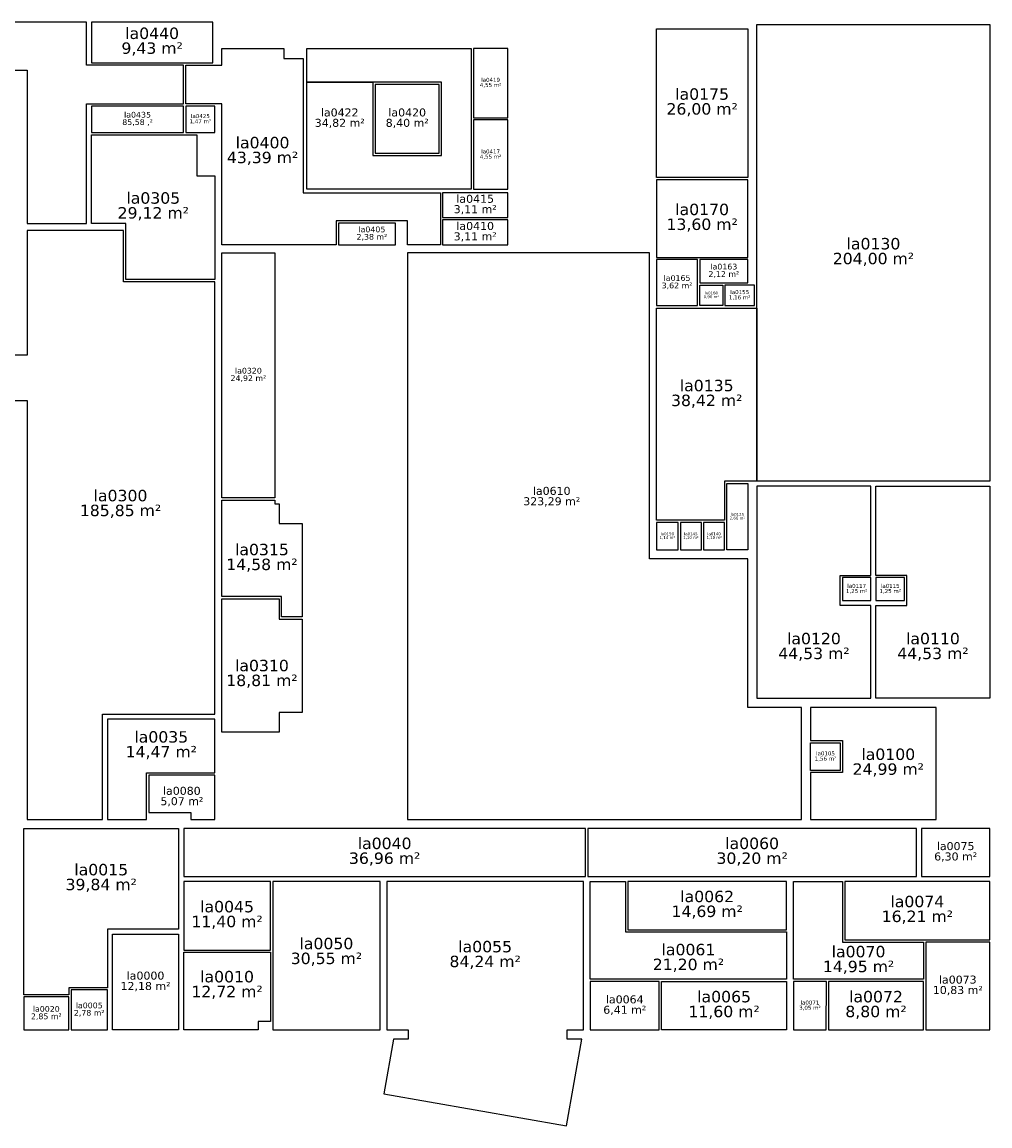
# Model space of a CAD drawing. Header units: millimetres. Extents: x 108 to 83180, y -6800 to 41520.
# Tile 2 of 2: x 40805 to 83180, y -6800 to 41520. Entities that reach past the tile are written whole.
import ezdxf
from ezdxf.enums import TextEntityAlignment as Align

# ---------------------------------------------------------------- set-up
doc = ezdxf.new("R2010")
doc.units = ezdxf.units.MM
doc.header["$LTSCALE"] = 100
for name, color, linetype in [('00--F-IL-RUIMTEDEF', 5, 'Continuous'), ('00--F-IL-TERREINDEF', 6, 'Continuous'), ('00--F-IT-RUIMTE-M2', 7, 'Continuous'), ('00--F-IT-RUIMTE-NR', 7, 'Continuous'), ('00--F-IT-RUIMTE-OM', 7, 'Continuous'), ('TI', 1, 'Continuous')]:
    doc.layers.add(name, color=color, linetype=linetype)
doc.styles.add('kw1c_fm_rnr', font='verdana.ttf', dxfattribs={"height": 500})

# ---------------------------------------------------------------- blocks, each defined once
blk = doc.blocks.new('kw1c-fm-ruimte-nr')
at = {"layer": '00--F-IT-RUIMTE-M2', "style": 'kw1c_fm_rnr', "flags": 12}
blk.add_attdef('KW1C-FM-OPPERVLAKTE', text='', height=500, dxfattribs=at).set_placement((0, 0), align=Align.TOP_CENTER)
at = {"layer": '00--F-IT-RUIMTE-NR', "style": 'kw1c_fm_rnr', "flags": 12}
blk.add_attdef('KW1C-FM-RUIMTENUMMER', text='', height=500, dxfattribs=at).set_placement((0, 0), align=Align.BOTTOM_CENTER)
at = {"layer": '00--F-IT-RUIMTE-OM', "style": 'kw1c_fm_rnr', "flags": 13}
blk.add_attdef('KW1C-FM-INFO', text='', height=500, dxfattribs=at).set_placement((0, -600), align=Align.TOP_CENTER)
blk = doc.blocks.new('kw1c-fm-terrein-nr')
at = {"layer": '00--F-IT-RUIMTE-M2', "style": 'kw1c_fm_rnr', "flags": 12}
blk.add_attdef('KW1C-FM-OPPERVLAKTE', text='', height=500, dxfattribs=at).set_placement((0, 0), align=Align.TOP_CENTER)
at = {"layer": '00--F-IT-RUIMTE-NR', "style": 'kw1c_fm_rnr', "flags": 12}
blk.add_attdef('KW1C-FM-TERREINNUMMER', text='', height=500, dxfattribs=at).set_placement((0, 0), align=Align.BOTTOM_CENTER)
at = {"layer": '00--F-IT-RUIMTE-OM', "style": 'kw1c_fm_rnr', "flags": 13}
blk.add_attdef('KW1C-FM-INFO', text='', height=500, dxfattribs=at).set_placement((0, -600), align=Align.TOP_CENTER)

msp = doc.modelspace()

# ---------------------------------------------------------------- linework, layer by layer
at = {"layer": '00--F-IL-RUIMTEDEF'}
for points in [[(14630, 41520), (14630, 39420), (41030, 39420), (41030, 32700), (43630, 32700), (43630, 37940), (47870, 37940), (47870, 39640), (43630, 39640), (43630, 41520)], [(43850, 41520), (43850, 39740), (49150, 39740), (49150, 41520)], [(68580, 41220), (72580, 41220), (72580, 34720), (68580, 34720)], [(72980, 41420), (83180, 41420), (83180, 21420), (72980, 21420)], [(49550, 31770), (49550, 37940), (47970, 37940), (47970, 39640), (49550, 39640), (49550, 40370), (52268, 40370), (52268, 39920), (53118, 39920), (53118, 34050), (59118, 34050), (59118, 31770), (57685, 31770), (57685, 32820), (54557, 32820), (54557, 31768)], [(56167, 38885), (53268, 38885), (53268, 40370), (60468, 40370), (60468, 34200), (53268, 34200), (53268, 38885), (56167, 38885), (56167, 35685), (59167, 35685), (59167, 38885)], [(60568, 40370), (60568, 37335), (62068, 37335), (62068, 40370)], [(56267, 38785), (56267, 35785), (59067, 35785), (59067, 38785)], [(43850, 37840), (43850, 36690), (47870, 36690), (47870, 37840)], [(47970, 37840), (47970, 36690), (49250, 36690), (49250, 37840)], [(62068, 37235), (60568, 37235), (60568, 34200), (62068, 34200)], [(43850, 36590), (48450, 36590), (48450, 34790), (49250, 34790), (49250, 30250), (45350, 30250), (45350, 32700), (43850, 32700)], [(68580, 34620), (68580, 31220), (72580, 31220), (72580, 34620)], [(59217, 34050), (59217, 32960), (62068, 32960), (62068, 34050)], [(59217, 32860), (59217, 31770), (62068, 31770), (62068, 32860)], [(49250, 30150), (45250, 30150), (45250, 32400), (41030, 32400), (41030, 26940), (38230, 26940), (38230, 24950), (41030, 24950), (41030, 6620), (44330, 6620), (44330, 11220), (49250, 11220)], [(54657, 32720), (54657, 31770), (57160, 31770), (57160, 32720)], [(49550, 31420), (51875, 31420), (51875, 20700), (49550, 20700)], [(68580, 31120), (68580, 29110), (70380, 29110), (70380, 30110), (70380, 30110), (70380, 31122)], [(70480, 31120), (70480, 30110), (72580, 30110), (72580, 31122)], [(70480, 30010), (71480, 30010), (71480, 29110), (70480, 29110)], [(71580, 30010), (71580, 29110), (72866, 29110), (72866, 30010)], [(68580, 29000), (72980, 29000), (72980, 21420), (71562, 21420), (71562, 19720), (68580, 19720)], [(71662, 21320), (72580, 21320), (72580, 18420), (71662, 18420)], [(77970, 21200), (72980, 21200), (72980, 11920), (77970, 11920), (77970, 15980), (76621, 15980), (76621, 17300), (77970, 17300)], [(78190, 21200), (83180, 21200), (83180, 11920), (78190, 11920), (78190, 15980), (79539, 15980), (79539, 17300), (78190, 17300)], [(49550, 20586), (51875, 20586), (51875, 20430), (52065, 20430), (52065, 19570), (53065, 19570), (53065, 15478), (52165, 15478), (52165, 16370), (49550, 16370)], [(68580, 19620), (68580, 18420), (69528, 18420), (69528, 19620)], [(69628, 19620), (69628, 18420), (70545, 18420), (70545, 19620)], [(70645, 19620), (70645, 18420), (71562, 18420), (71562, 19620)], [(76721, 17200), (76721, 16200), (77970, 16200), (77970, 17200)], [(78190, 17200), (78190, 16200), (79439, 16200), (79439, 17200)], [(49550, 16278), (52065, 16278), (52065, 15386), (53065, 15386), (53065, 11290), (52065, 11290), (52065, 10430), (49550, 10430)], [(75330, 11520), (75330, 10066), (76730, 10066), (76730, 8665), (75330, 8665), (75330, 6620), (80830, 6620), (80830, 11520), (80830, 11520)], [(44550, 11000), (44550, 6620), (46250, 6620), (46250, 8660), (49250, 8660), (49250, 11000)], [(75330, 9966), (76630, 9966), (76630, 8765), (75330, 8765)], [(46350, 8560), (46350, 6920), (48200, 6920), (48200, 6620), (49250, 6620), (49250, 8560)], [(40880, 6220), (47660, 6220), (47660, 1820), (44540, 1820), (44540, -750), (42850, -750), (42850, -1055), (40880, -1055)], [(47880, 6220), (47880, 4120), (65479, 4120), (65479, 6220)], [(65579, 6220), (65579, 4120), (79960, 4120), (79960, 6220)], [(80180, 6220), (80180, 4120), (83180, 4120), (83180, 6220)], [(47880, 3900), (47880, 900), (51680, 900), (51680, 3900)], [(56480, 3900), (51780, 3900), (51780, -2600), (56480, -2600)], [(56780, 3900), (56780, -2600), (57703, -2600), (57703, -3000), (57064, -3000), (56644, -5400), (64644, -6800), (65309, -3000), (64667, -3000), (64665, -2600), (65380, -2600), (65380, 3900)], [(65680, 3900), (67220, 3900), (67220, 1690), (74280, 1690), (74280, -380), (65680, -380)], [(67320, 3900), (67320, 1790), (74280, 1790), (74280, 3900)], [(76719, 1250), (80275, 1242), (80272, -380), (74580, -380), (74580, 3900), (76728, 3900)], [(83180, 1350), (83180, 3900), (76824, 3900), (76824, 1350)], [(44760, 1600), (47660, 1600), (47660, -2600), (44760, -2600)], [(80367, -2600), (83180, -2600), (83180, 1250), (80367, 1250)], [(47880, 800), (51680, 800), (51680, -2230), (51135, -2230), (51135, -2600), (47880, -2600)], [(65680, -480), (65680, -2600), (68705, -2600), (68705, -480)], [(68801, -480), (74274, -481), (74280, -2600), (68807, -2599)], [(74581, -480), (74580, -2600), (76017, -2600), (76018, -480)], [(76117, -2600), (80267, -2600), (80267, -480), (76117, -480)], [(42950, -850), (42950, -2600), (44540, -2600), (44540, -850)], [(40880, -1155), (40880, -2600), (42850, -2600), (42850, -1155)]]:
    msp.add_lwpolyline(points, close=True, dxfattribs=at)
at = {"layer": '00--F-IL-TERREINDEF'}
msp.add_lwpolyline([(68280, 31420), (57685, 31420), (57685, 6620), (74930, 6620), (74930, 11520), (72580, 11520), (72580, 18020), (68280, 18020)], close=True, dxfattribs=at)

# ---------------------------------------------------------------- block references
ref = msp.add_blockref('kw1c-fm-ruimte-nr', (46500, 40630))
ref.add_attrib('KW1C-FM-RUIMTENUMMER', 'la0440', dxfattribs={"layer": '00--F-IT-RUIMTE-NR', "height": 500, "style": 'kw1c_fm_rnr'}).set_placement((46500, 40630), align=Align.BOTTOM_CENTER)
ref.add_attrib('KW1C-FM-OPPERVLAKTE', '9,43 m²', dxfattribs={"layer": '00--F-IT-RUIMTE-M2', "height": 500, "style": 'kw1c_fm_rnr'}).set_placement((46500, 40630), align=Align.TOP_CENTER)
ref = msp.add_blockref('kw1c-fm-ruimte-nr', (61318, 38852), dxfattribs=dict(xscale=0.35, yscale=0.35, zscale=0.35))
ref.add_attrib('KW1C-FM-RUIMTENUMMER', 'la0419', dxfattribs={"layer": '00--F-IT-RUIMTE-NR', "height": 175, "style": 'kw1c_fm_rnr'}).set_placement((61318, 38852), align=Align.BOTTOM_CENTER)
ref.add_attrib('KW1C-FM-OPPERVLAKTE', '4,55 m²', dxfattribs={"layer": '00--F-IT-RUIMTE-M2', "height": 175, "style": 'kw1c_fm_rnr'}).set_placement((61318, 38852), align=Align.TOP_CENTER)
ref = msp.add_blockref('kw1c-fm-ruimte-nr', (70580, 37970))
ref.add_attrib('KW1C-FM-RUIMTENUMMER', 'la0175', dxfattribs={"layer": '00--F-IT-RUIMTE-NR', "height": 500, "style": 'kw1c_fm_rnr'}).set_placement((70580, 37970), align=Align.BOTTOM_CENTER)
ref.add_attrib('KW1C-FM-OPPERVLAKTE', '26,00 m²', dxfattribs={"layer": '00--F-IT-RUIMTE-M2', "height": 500, "style": 'kw1c_fm_rnr'}).set_placement((70580, 37970), align=Align.TOP_CENTER)
ref = msp.add_blockref('kw1c-fm-ruimte-nr', (54713, 37285), dxfattribs=dict(xscale=0.7, yscale=0.7, zscale=0.7))
ref.add_attrib('KW1C-FM-RUIMTENUMMER', 'la0422', dxfattribs={"layer": '00--F-IT-RUIMTE-NR', "height": 350, "style": 'kw1c_fm_rnr'}).set_placement((54713, 37285), align=Align.BOTTOM_CENTER)
ref.add_attrib('KW1C-FM-OPPERVLAKTE', '34,82 m²', dxfattribs={"layer": '00--F-IT-RUIMTE-M2', "height": 350, "style": 'kw1c_fm_rnr'}).set_placement((54713, 37285), align=Align.TOP_CENTER)
ref = msp.add_blockref('kw1c-fm-ruimte-nr', (57667, 37285), dxfattribs=dict(xscale=0.7, yscale=0.7, zscale=0.7))
ref.add_attrib('KW1C-FM-RUIMTENUMMER', 'la0420', dxfattribs={"layer": '00--F-IT-RUIMTE-NR', "height": 350, "style": 'kw1c_fm_rnr'}).set_placement((57667, 37285), align=Align.BOTTOM_CENTER)
ref.add_attrib('KW1C-FM-OPPERVLAKTE', '8,40 m²', dxfattribs={"layer": '00--F-IT-RUIMTE-M2', "height": 350, "style": 'kw1c_fm_rnr'}).set_placement((57667, 37285), align=Align.TOP_CENTER)
ref = msp.add_blockref('kw1c-fm-ruimte-nr', (45860, 37265), dxfattribs=dict(xscale=0.5, yscale=0.5, zscale=0.5))
ref.add_attrib('KW1C-FM-RUIMTENUMMER', 'la0435', dxfattribs={"layer": '00--F-IT-RUIMTE-NR', "height": 250, "style": 'kw1c_fm_rnr'}).set_placement((45860, 37265), align=Align.BOTTOM_CENTER)
ref.add_attrib('KW1C-FM-OPPERVLAKTE', '85,58 ,²', dxfattribs={"layer": '00--F-IT-RUIMTE-M2', "height": 250, "style": 'kw1c_fm_rnr'}).set_placement((45860, 37265), align=Align.TOP_CENTER)
ref = msp.add_blockref('kw1c-fm-ruimte-nr', (48610, 37265), dxfattribs=dict(xscale=0.35, yscale=0.35, zscale=0.35))
ref.add_attrib('KW1C-FM-RUIMTENUMMER', 'la0425', dxfattribs={"layer": '00--F-IT-RUIMTE-NR', "height": 175, "style": 'kw1c_fm_rnr'}).set_placement((48610, 37265), align=Align.BOTTOM_CENTER)
ref.add_attrib('KW1C-FM-OPPERVLAKTE', '1,47 m²', dxfattribs={"layer": '00--F-IT-RUIMTE-M2', "height": 175, "style": 'kw1c_fm_rnr'}).set_placement((48610, 37265), align=Align.TOP_CENTER)
ref = msp.add_blockref('kw1c-fm-ruimte-nr', (51334, 35845))
ref.add_attrib('KW1C-FM-RUIMTENUMMER', 'la0400', dxfattribs={"layer": '00--F-IT-RUIMTE-NR', "height": 500, "style": 'kw1c_fm_rnr'}).set_placement((51334, 35845), align=Align.BOTTOM_CENTER)
ref.add_attrib('KW1C-FM-OPPERVLAKTE', '43,39 m²', dxfattribs={"layer": '00--F-IT-RUIMTE-M2', "height": 500, "style": 'kw1c_fm_rnr'}).set_placement((51334, 35845), align=Align.TOP_CENTER)
ref = msp.add_blockref('kw1c-fm-ruimte-nr', (61318, 35717), dxfattribs=dict(xscale=0.35, yscale=0.35, zscale=0.35))
ref.add_attrib('KW1C-FM-RUIMTENUMMER', 'la0417', dxfattribs={"layer": '00--F-IT-RUIMTE-NR', "height": 175, "style": 'kw1c_fm_rnr'}).set_placement((61318, 35717), align=Align.BOTTOM_CENTER)
ref.add_attrib('KW1C-FM-OPPERVLAKTE', '4,55 m²', dxfattribs={"layer": '00--F-IT-RUIMTE-M2', "height": 175, "style": 'kw1c_fm_rnr'}).set_placement((61318, 35717), align=Align.TOP_CENTER)
ref = msp.add_blockref('kw1c-fm-ruimte-nr', (46550, 33420))
ref.add_attrib('KW1C-FM-RUIMTENUMMER', 'la0305', dxfattribs={"layer": '00--F-IT-RUIMTE-NR', "height": 500, "style": 'kw1c_fm_rnr'}).set_placement((46550, 33420), align=Align.BOTTOM_CENTER)
ref.add_attrib('KW1C-FM-OPPERVLAKTE', '29,12 m²', dxfattribs={"layer": '00--F-IT-RUIMTE-M2', "height": 500, "style": 'kw1c_fm_rnr'}).set_placement((46550, 33420), align=Align.TOP_CENTER)
ref = msp.add_blockref('kw1c-fm-ruimte-nr', (60643, 33505), dxfattribs=dict(xscale=0.7, yscale=0.7, zscale=0.7))
ref.add_attrib('KW1C-FM-RUIMTENUMMER', 'la0415', dxfattribs={"layer": '00--F-IT-RUIMTE-NR', "height": 350, "style": 'kw1c_fm_rnr'}).set_placement((60643, 33505), align=Align.BOTTOM_CENTER)
ref.add_attrib('KW1C-FM-OPPERVLAKTE', '3,11 m²', dxfattribs={"layer": '00--F-IT-RUIMTE-M2', "height": 350, "style": 'kw1c_fm_rnr'}).set_placement((60643, 33505), align=Align.TOP_CENTER)
ref = msp.add_blockref('kw1c-fm-ruimte-nr', (70580, 32920))
ref.add_attrib('KW1C-FM-RUIMTENUMMER', 'la0170', dxfattribs={"layer": '00--F-IT-RUIMTE-NR', "height": 500, "style": 'kw1c_fm_rnr'}).set_placement((70580, 32920), align=Align.BOTTOM_CENTER)
ref.add_attrib('KW1C-FM-OPPERVLAKTE', '13,60 m²', dxfattribs={"layer": '00--F-IT-RUIMTE-M2', "height": 500, "style": 'kw1c_fm_rnr'}).set_placement((70580, 32920), align=Align.TOP_CENTER)
ref = msp.add_blockref('kw1c-fm-ruimte-nr', (56121, 32245), dxfattribs=dict(xscale=0.5, yscale=0.5, zscale=0.5))
ref.add_attrib('KW1C-FM-RUIMTENUMMER', 'la0405', dxfattribs={"layer": '00--F-IT-RUIMTE-NR', "height": 250, "style": 'kw1c_fm_rnr'}).set_placement((56121, 32245), align=Align.BOTTOM_CENTER)
ref.add_attrib('KW1C-FM-OPPERVLAKTE', '2,38 m²', dxfattribs={"layer": '00--F-IT-RUIMTE-M2', "height": 250, "style": 'kw1c_fm_rnr'}).set_placement((56121, 32245), align=Align.TOP_CENTER)
ref = msp.add_blockref('kw1c-fm-ruimte-nr', (60643, 32315), dxfattribs=dict(xscale=0.7, yscale=0.7, zscale=0.7))
ref.add_attrib('KW1C-FM-RUIMTENUMMER', 'la0410', dxfattribs={"layer": '00--F-IT-RUIMTE-NR', "height": 350, "style": 'kw1c_fm_rnr'}).set_placement((60643, 32315), align=Align.BOTTOM_CENTER)
ref.add_attrib('KW1C-FM-OPPERVLAKTE', '3,11 m²', dxfattribs={"layer": '00--F-IT-RUIMTE-M2', "height": 350, "style": 'kw1c_fm_rnr'}).set_placement((60643, 32315), align=Align.TOP_CENTER)
ref = msp.add_blockref('kw1c-fm-ruimte-nr', (78080, 31420))
ref.add_attrib('KW1C-FM-RUIMTENUMMER', 'la0130', dxfattribs={"layer": '00--F-IT-RUIMTE-NR', "height": 500, "style": 'kw1c_fm_rnr'}).set_placement((78080, 31420), align=Align.BOTTOM_CENTER)
ref.add_attrib('KW1C-FM-OPPERVLAKTE', '204,00 m²', dxfattribs={"layer": '00--F-IT-RUIMTE-M2', "height": 500, "style": 'kw1c_fm_rnr'}).set_placement((78080, 31420), align=Align.TOP_CENTER)
ref = msp.add_blockref('kw1c-fm-ruimte-nr', (71530, 30616), dxfattribs=dict(xscale=0.5, yscale=0.5, zscale=0.5))
ref.add_attrib('KW1C-FM-RUIMTENUMMER', 'la0163', dxfattribs={"layer": '00--F-IT-RUIMTE-NR', "height": 250, "style": 'kw1c_fm_rnr'}).set_placement((71530, 30616), align=Align.BOTTOM_CENTER)
ref.add_attrib('KW1C-FM-OPPERVLAKTE', '2,12 m²', dxfattribs={"layer": '00--F-IT-RUIMTE-M2', "height": 250, "style": 'kw1c_fm_rnr'}).set_placement((71530, 30616), align=Align.TOP_CENTER)
ref = msp.add_blockref('kw1c-fm-ruimte-nr', (69480, 30116), dxfattribs=dict(xscale=0.5, yscale=0.5, zscale=0.5))
ref.add_attrib('KW1C-FM-RUIMTENUMMER', 'la0165', dxfattribs={"layer": '00--F-IT-RUIMTE-NR', "height": 250, "style": 'kw1c_fm_rnr'}).set_placement((69480, 30116), align=Align.BOTTOM_CENTER)
ref.add_attrib('KW1C-FM-OPPERVLAKTE', '3,62 m²', dxfattribs={"layer": '00--F-IT-RUIMTE-M2', "height": 250, "style": 'kw1c_fm_rnr'}).set_placement((69480, 30116), align=Align.TOP_CENTER)
ref = msp.add_blockref('kw1c-fm-ruimte-nr', (70980, 29560), dxfattribs=dict(xscale=0.25, yscale=0.25, zscale=0.25))
ref.add_attrib('KW1C-FM-RUIMTENUMMER', 'la0160', dxfattribs={"layer": '00--F-IT-RUIMTE-NR', "height": 125, "style": 'kw1c_fm_rnr'}).set_placement((70980, 29560), align=Align.BOTTOM_CENTER)
ref.add_attrib('KW1C-FM-OPPERVLAKTE', '0,90 m²', dxfattribs={"layer": '00--F-IT-RUIMTE-M2', "height": 125, "style": 'kw1c_fm_rnr'}).set_placement((70980, 29560), align=Align.TOP_CENTER)
ref = msp.add_blockref('kw1c-fm-ruimte-nr', (72223, 29560), dxfattribs=dict(xscale=0.35, yscale=0.35, zscale=0.35))
ref.add_attrib('KW1C-FM-RUIMTENUMMER', 'la0155', dxfattribs={"layer": '00--F-IT-RUIMTE-NR', "height": 175, "style": 'kw1c_fm_rnr'}).set_placement((72223, 29560), align=Align.BOTTOM_CENTER)
ref.add_attrib('KW1C-FM-OPPERVLAKTE', '1,16 m²', dxfattribs={"layer": '00--F-IT-RUIMTE-M2', "height": 175, "style": 'kw1c_fm_rnr'}).set_placement((72223, 29560), align=Align.TOP_CENTER)
ref = msp.add_blockref('kw1c-fm-ruimte-nr', (50713, 26060), dxfattribs=dict(xscale=0.5, yscale=0.5, zscale=0.5))
ref.add_attrib('KW1C-FM-RUIMTENUMMER', 'la0320', dxfattribs={"layer": '00--F-IT-RUIMTE-NR', "height": 250, "style": 'kw1c_fm_rnr'}).set_placement((50713, 26060), align=Align.BOTTOM_CENTER)
ref.add_attrib('KW1C-FM-OPPERVLAKTE', '24,92 m²', dxfattribs={"layer": '00--F-IT-RUIMTE-M2', "height": 250, "style": 'kw1c_fm_rnr'}).set_placement((50713, 26060), align=Align.TOP_CENTER)
ref = msp.add_blockref('kw1c-fm-ruimte-nr', (70780, 25210))
ref.add_attrib('KW1C-FM-RUIMTENUMMER', 'la0135', dxfattribs={"layer": '00--F-IT-RUIMTE-NR', "height": 500, "style": 'kw1c_fm_rnr'}).set_placement((70780, 25210), align=Align.BOTTOM_CENTER)
ref.add_attrib('KW1C-FM-OPPERVLAKTE', '38,42 m²', dxfattribs={"layer": '00--F-IT-RUIMTE-M2', "height": 500, "style": 'kw1c_fm_rnr'}).set_placement((70780, 25210), align=Align.TOP_CENTER)
ref = msp.add_blockref('kw1c-fm-ruimte-nr', (45115, 20393))
ref.add_attrib('KW1C-FM-RUIMTENUMMER', 'la0300', dxfattribs={"layer": '00--F-IT-RUIMTE-NR', "height": 500, "style": 'kw1c_fm_rnr'}).set_placement((45115, 20393), align=Align.BOTTOM_CENTER)
ref.add_attrib('KW1C-FM-OPPERVLAKTE', '185,85 m²', dxfattribs={"layer": '00--F-IT-RUIMTE-M2', "height": 500, "style": 'kw1c_fm_rnr'}).set_placement((45115, 20393), align=Align.TOP_CENTER)
ref = msp.add_blockref('kw1c-fm-ruimte-nr', (72121, 19870), dxfattribs=dict(xscale=0.25, yscale=0.25, zscale=0.25))
ref.add_attrib('KW1C-FM-RUIMTENUMMER', 'la0125', dxfattribs={"layer": '00--F-IT-RUIMTE-NR', "height": 125, "style": 'kw1c_fm_rnr'}).set_placement((72121, 19870), align=Align.BOTTOM_CENTER)
ref.add_attrib('KW1C-FM-OPPERVLAKTE', '2,66 m²', dxfattribs={"layer": '00--F-IT-RUIMTE-M2', "height": 125, "style": 'kw1c_fm_rnr'}).set_placement((72121, 19870), align=Align.TOP_CENTER)
ref = msp.add_blockref('kw1c-fm-ruimte-nr', (69054, 19020), dxfattribs=dict(xscale=0.25, yscale=0.25, zscale=0.25))
ref.add_attrib('KW1C-FM-RUIMTENUMMER', 'la0150', dxfattribs={"layer": '00--F-IT-RUIMTE-NR', "height": 125, "style": 'kw1c_fm_rnr'}).set_placement((69054, 19020), align=Align.BOTTOM_CENTER)
ref.add_attrib('KW1C-FM-OPPERVLAKTE', '1,14 m²', dxfattribs={"layer": '00--F-IT-RUIMTE-M2', "height": 125, "style": 'kw1c_fm_rnr'}).set_placement((69054, 19020), align=Align.TOP_CENTER)
ref = msp.add_blockref('kw1c-fm-ruimte-nr', (70086, 19020), dxfattribs=dict(xscale=0.25, yscale=0.25, zscale=0.25))
ref.add_attrib('KW1C-FM-RUIMTENUMMER', 'la0145', dxfattribs={"layer": '00--F-IT-RUIMTE-NR', "height": 125, "style": 'kw1c_fm_rnr'}).set_placement((70086, 19020), align=Align.BOTTOM_CENTER)
ref.add_attrib('KW1C-FM-OPPERVLAKTE', '1,10 m²', dxfattribs={"layer": '00--F-IT-RUIMTE-M2', "height": 125, "style": 'kw1c_fm_rnr'}).set_placement((70086, 19020), align=Align.TOP_CENTER)
ref = msp.add_blockref('kw1c-fm-ruimte-nr', (71104, 19020), dxfattribs=dict(xscale=0.25, yscale=0.25, zscale=0.25))
ref.add_attrib('KW1C-FM-RUIMTENUMMER', 'la0140', dxfattribs={"layer": '00--F-IT-RUIMTE-NR', "height": 125, "style": 'kw1c_fm_rnr'}).set_placement((71104, 19020), align=Align.BOTTOM_CENTER)
ref.add_attrib('KW1C-FM-OPPERVLAKTE', '1,10 m²', dxfattribs={"layer": '00--F-IT-RUIMTE-M2', "height": 125, "style": 'kw1c_fm_rnr'}).set_placement((71104, 19020), align=Align.TOP_CENTER)
ref = msp.add_blockref('kw1c-fm-ruimte-nr', (51307, 18032))
ref.add_attrib('KW1C-FM-RUIMTENUMMER', 'la0315', dxfattribs={"layer": '00--F-IT-RUIMTE-NR', "height": 500, "style": 'kw1c_fm_rnr'}).set_placement((51307, 18032), align=Align.BOTTOM_CENTER)
ref.add_attrib('KW1C-FM-OPPERVLAKTE', '14,58 m²', dxfattribs={"layer": '00--F-IT-RUIMTE-M2', "height": 500, "style": 'kw1c_fm_rnr'}).set_placement((51307, 18032), align=Align.TOP_CENTER)
ref = msp.add_blockref('kw1c-fm-ruimte-nr', (77345, 16700), dxfattribs=dict(xscale=0.35, yscale=0.35, zscale=0.35))
ref.add_attrib('KW1C-FM-RUIMTENUMMER', 'la0117', dxfattribs={"layer": '00--F-IT-RUIMTE-NR', "height": 175, "style": 'kw1c_fm_rnr'}).set_placement((77345, 16700), align=Align.BOTTOM_CENTER)
ref.add_attrib('KW1C-FM-OPPERVLAKTE', '1,25 m²', dxfattribs={"layer": '00--F-IT-RUIMTE-M2', "height": 175, "style": 'kw1c_fm_rnr'}).set_placement((77345, 16700), align=Align.TOP_CENTER)
ref = msp.add_blockref('kw1c-fm-ruimte-nr', (78815, 16700), dxfattribs=dict(xscale=0.35, yscale=0.35, zscale=0.35))
ref.add_attrib('KW1C-FM-RUIMTENUMMER', 'la0115', dxfattribs={"layer": '00--F-IT-RUIMTE-NR', "height": 175, "style": 'kw1c_fm_rnr'}).set_placement((78815, 16700), align=Align.BOTTOM_CENTER)
ref.add_attrib('KW1C-FM-OPPERVLAKTE', '1,25 m²', dxfattribs={"layer": '00--F-IT-RUIMTE-M2', "height": 175, "style": 'kw1c_fm_rnr'}).set_placement((78815, 16700), align=Align.TOP_CENTER)
ref = msp.add_blockref('kw1c-fm-ruimte-nr', (75475, 14135))
ref.add_attrib('KW1C-FM-RUIMTENUMMER', 'la0120', dxfattribs={"layer": '00--F-IT-RUIMTE-NR', "height": 500, "style": 'kw1c_fm_rnr'}).set_placement((75475, 14135), align=Align.BOTTOM_CENTER)
ref.add_attrib('KW1C-FM-OPPERVLAKTE', '44,53 m²', dxfattribs={"layer": '00--F-IT-RUIMTE-M2', "height": 500, "style": 'kw1c_fm_rnr'}).set_placement((75475, 14135), align=Align.TOP_CENTER)
ref = msp.add_blockref('kw1c-fm-ruimte-nr', (80685, 14135))
ref.add_attrib('KW1C-FM-RUIMTENUMMER', 'la0110', dxfattribs={"layer": '00--F-IT-RUIMTE-NR', "height": 500, "style": 'kw1c_fm_rnr'}).set_placement((80685, 14135), align=Align.BOTTOM_CENTER)
ref.add_attrib('KW1C-FM-OPPERVLAKTE', '44,53 m²', dxfattribs={"layer": '00--F-IT-RUIMTE-M2', "height": 500, "style": 'kw1c_fm_rnr'}).set_placement((80685, 14135), align=Align.TOP_CENTER)
ref = msp.add_blockref('kw1c-fm-ruimte-nr', (51307, 12954))
ref.add_attrib('KW1C-FM-RUIMTENUMMER', 'la0310', dxfattribs={"layer": '00--F-IT-RUIMTE-NR', "height": 500, "style": 'kw1c_fm_rnr'}).set_placement((51307, 12954), align=Align.BOTTOM_CENTER)
ref.add_attrib('KW1C-FM-OPPERVLAKTE', '18,81 m²', dxfattribs={"layer": '00--F-IT-RUIMTE-M2', "height": 500, "style": 'kw1c_fm_rnr'}).set_placement((51307, 12954), align=Align.TOP_CENTER)
ref = msp.add_blockref('kw1c-fm-ruimte-nr', (46900, 9830))
ref.add_attrib('KW1C-FM-RUIMTENUMMER', 'la0035', dxfattribs={"layer": '00--F-IT-RUIMTE-NR', "height": 500, "style": 'kw1c_fm_rnr'}).set_placement((46900, 9830), align=Align.BOTTOM_CENTER)
ref.add_attrib('KW1C-FM-OPPERVLAKTE', '14,47 m²', dxfattribs={"layer": '00--F-IT-RUIMTE-M2', "height": 500, "style": 'kw1c_fm_rnr'}).set_placement((46900, 9830), align=Align.TOP_CENTER)
ref = msp.add_blockref('kw1c-fm-ruimte-nr', (78730, 9070))
ref.add_attrib('KW1C-FM-RUIMTENUMMER', 'la0100', dxfattribs={"layer": '00--F-IT-RUIMTE-NR', "height": 500, "style": 'kw1c_fm_rnr'}).set_placement((78730, 9070), align=Align.BOTTOM_CENTER)
ref.add_attrib('KW1C-FM-OPPERVLAKTE', '24,99 m²', dxfattribs={"layer": '00--F-IT-RUIMTE-M2', "height": 500, "style": 'kw1c_fm_rnr'}).set_placement((78730, 9070), align=Align.TOP_CENTER)
ref = msp.add_blockref('kw1c-fm-ruimte-nr', (75980, 9366), dxfattribs=dict(xscale=0.35, yscale=0.35, zscale=0.35))
ref.add_attrib('KW1C-FM-RUIMTENUMMER', 'la0105', dxfattribs={"layer": '00--F-IT-RUIMTE-NR', "height": 175, "style": 'kw1c_fm_rnr'}).set_placement((75980, 9366), align=Align.BOTTOM_CENTER)
ref.add_attrib('KW1C-FM-OPPERVLAKTE', '1,56 m²', dxfattribs={"layer": '00--F-IT-RUIMTE-M2', "height": 175, "style": 'kw1c_fm_rnr'}).set_placement((75980, 9366), align=Align.TOP_CENTER)
ref = msp.add_blockref('kw1c-fm-ruimte-nr', (47800, 7590), dxfattribs=dict(xscale=0.7, yscale=0.7, zscale=0.7))
ref.add_attrib('KW1C-FM-RUIMTENUMMER', 'la0080', dxfattribs={"layer": '00--F-IT-RUIMTE-NR', "height": 350, "style": 'kw1c_fm_rnr'}).set_placement((47800, 7590), align=Align.BOTTOM_CENTER)
ref.add_attrib('KW1C-FM-OPPERVLAKTE', '5,07 m²', dxfattribs={"layer": '00--F-IT-RUIMTE-M2', "height": 350, "style": 'kw1c_fm_rnr'}).set_placement((47800, 7590), align=Align.TOP_CENTER)
ref = msp.add_blockref('kw1c-fm-ruimte-nr', (56679, 5170))
ref.add_attrib('KW1C-FM-RUIMTENUMMER', 'la0040', dxfattribs={"layer": '00--F-IT-RUIMTE-NR', "height": 500, "style": 'kw1c_fm_rnr'}).set_placement((56679, 5170), align=Align.BOTTOM_CENTER)
ref.add_attrib('KW1C-FM-OPPERVLAKTE', '36,96 m²', dxfattribs={"layer": '00--F-IT-RUIMTE-M2', "height": 500, "style": 'kw1c_fm_rnr'}).set_placement((56679, 5170), align=Align.TOP_CENTER)
ref = msp.add_blockref('kw1c-fm-ruimte-nr', (72769, 5170))
ref.add_attrib('KW1C-FM-RUIMTENUMMER', 'la0060', dxfattribs={"layer": '00--F-IT-RUIMTE-NR', "height": 500, "style": 'kw1c_fm_rnr'}).set_placement((72769, 5170), align=Align.BOTTOM_CENTER)
ref.add_attrib('KW1C-FM-OPPERVLAKTE', '30,20 m²', dxfattribs={"layer": '00--F-IT-RUIMTE-M2', "height": 500, "style": 'kw1c_fm_rnr'}).set_placement((72769, 5170), align=Align.TOP_CENTER)
ref = msp.add_blockref('kw1c-fm-ruimte-nr', (81680, 5170), dxfattribs=dict(xscale=0.7, yscale=0.7, zscale=0.7))
ref.add_attrib('KW1C-FM-RUIMTENUMMER', 'la0075', dxfattribs={"layer": '00--F-IT-RUIMTE-NR', "height": 350, "style": 'kw1c_fm_rnr'}).set_placement((81680, 5170), align=Align.BOTTOM_CENTER)
ref.add_attrib('KW1C-FM-OPPERVLAKTE', '6,30 m²', dxfattribs={"layer": '00--F-IT-RUIMTE-M2', "height": 350, "style": 'kw1c_fm_rnr'}).set_placement((81680, 5170), align=Align.TOP_CENTER)
ref = msp.add_blockref('kw1c-fm-ruimte-nr', (44270, 4020))
ref.add_attrib('KW1C-FM-RUIMTENUMMER', 'la0015', dxfattribs={"layer": '00--F-IT-RUIMTE-NR', "height": 500, "style": 'kw1c_fm_rnr'}).set_placement((44270, 4020), align=Align.BOTTOM_CENTER)
ref.add_attrib('KW1C-FM-OPPERVLAKTE', '39,84 m²', dxfattribs={"layer": '00--F-IT-RUIMTE-M2', "height": 500, "style": 'kw1c_fm_rnr'}).set_placement((44270, 4020), align=Align.TOP_CENTER)
ref = msp.add_blockref('kw1c-fm-ruimte-nr', (70800, 2845))
ref.add_attrib('KW1C-FM-RUIMTENUMMER', 'la0062', dxfattribs={"layer": '00--F-IT-RUIMTE-NR', "height": 500, "style": 'kw1c_fm_rnr'}).set_placement((70800, 2845), align=Align.BOTTOM_CENTER)
ref.add_attrib('KW1C-FM-OPPERVLAKTE', '14,69 m²', dxfattribs={"layer": '00--F-IT-RUIMTE-M2', "height": 500, "style": 'kw1c_fm_rnr'}).set_placement((70800, 2845), align=Align.TOP_CENTER)
ref = msp.add_blockref('kw1c-fm-ruimte-nr', (49780, 2400))
ref.add_attrib('KW1C-FM-RUIMTENUMMER', 'la0045', dxfattribs={"layer": '00--F-IT-RUIMTE-NR', "height": 500, "style": 'kw1c_fm_rnr'}).set_placement((49780, 2400), align=Align.BOTTOM_CENTER)
ref.add_attrib('KW1C-FM-OPPERVLAKTE', '11,40 m²', dxfattribs={"layer": '00--F-IT-RUIMTE-M2', "height": 500, "style": 'kw1c_fm_rnr'}).set_placement((49780, 2400), align=Align.TOP_CENTER)
ref = msp.add_blockref('kw1c-fm-ruimte-nr', (80002, 2625))
ref.add_attrib('KW1C-FM-RUIMTENUMMER', 'la0074', dxfattribs={"layer": '00--F-IT-RUIMTE-NR', "height": 500, "style": 'kw1c_fm_rnr'}).set_placement((80002, 2625), align=Align.BOTTOM_CENTER)
ref.add_attrib('KW1C-FM-OPPERVLAKTE', '16,21 m²', dxfattribs={"layer": '00--F-IT-RUIMTE-M2', "height": 500, "style": 'kw1c_fm_rnr'}).set_placement((80002, 2625), align=Align.TOP_CENTER)
ref = msp.add_blockref('kw1c-fm-ruimte-nr', (54130, 785))
ref.add_attrib('KW1C-FM-RUIMTENUMMER', 'la0050', dxfattribs={"layer": '00--F-IT-RUIMTE-NR', "height": 500, "style": 'kw1c_fm_rnr'}).set_placement((54130, 785), align=Align.BOTTOM_CENTER)
ref.add_attrib('KW1C-FM-OPPERVLAKTE', '30,55 m²', dxfattribs={"layer": '00--F-IT-RUIMTE-M2', "height": 500, "style": 'kw1c_fm_rnr'}).set_placement((54130, 785), align=Align.TOP_CENTER)
ref = msp.add_blockref('kw1c-fm-ruimte-nr', (61080, 650))
ref.add_attrib('KW1C-FM-RUIMTENUMMER', 'la0055', dxfattribs={"layer": '00--F-IT-RUIMTE-NR', "height": 500, "style": 'kw1c_fm_rnr'}).set_placement((61080, 650), align=Align.BOTTOM_CENTER)
ref.add_attrib('KW1C-FM-OPPERVLAKTE', '84,24 m²', dxfattribs={"layer": '00--F-IT-RUIMTE-M2', "height": 500, "style": 'kw1c_fm_rnr'}).set_placement((61080, 650), align=Align.TOP_CENTER)
ref = msp.add_blockref('kw1c-fm-ruimte-nr', (69980, 521))
ref.add_attrib('KW1C-FM-RUIMTENUMMER', 'la0061', dxfattribs={"layer": '00--F-IT-RUIMTE-NR', "height": 500, "style": 'kw1c_fm_rnr'}).set_placement((69980, 521), align=Align.BOTTOM_CENTER)
ref.add_attrib('KW1C-FM-OPPERVLAKTE', '21,20 m²', dxfattribs={"layer": '00--F-IT-RUIMTE-M2', "height": 500, "style": 'kw1c_fm_rnr'}).set_placement((69980, 521), align=Align.TOP_CENTER)
ref = msp.add_blockref('kw1c-fm-ruimte-nr', (77428, 431))
ref.add_attrib('KW1C-FM-RUIMTENUMMER', 'la0070', dxfattribs={"layer": '00--F-IT-RUIMTE-NR', "height": 500, "style": 'kw1c_fm_rnr'}).set_placement((77428, 431), align=Align.BOTTOM_CENTER)
ref.add_attrib('KW1C-FM-OPPERVLAKTE', '14,95 m²', dxfattribs={"layer": '00--F-IT-RUIMTE-M2', "height": 500, "style": 'kw1c_fm_rnr'}).set_placement((77428, 431), align=Align.TOP_CENTER)
ref = msp.add_blockref('kw1c-fm-ruimte-nr', (49780, -665))
ref.add_attrib('KW1C-FM-RUIMTENUMMER', 'la0010', dxfattribs={"layer": '00--F-IT-RUIMTE-NR', "height": 500, "style": 'kw1c_fm_rnr'}).set_placement((49780, -665), align=Align.BOTTOM_CENTER)
ref.add_attrib('KW1C-FM-OPPERVLAKTE', '12,72 m²', dxfattribs={"layer": '00--F-IT-RUIMTE-M2', "height": 500, "style": 'kw1c_fm_rnr'}).set_placement((49780, -665), align=Align.TOP_CENTER)
ref = msp.add_blockref('kw1c-fm-ruimte-nr', (46210, -500), dxfattribs=dict(xscale=0.7, yscale=0.7, zscale=0.7))
ref.add_attrib('KW1C-FM-RUIMTENUMMER', 'la0000', dxfattribs={"layer": '00--F-IT-RUIMTE-NR', "height": 350, "style": 'kw1c_fm_rnr'}).set_placement((46210, -500), align=Align.BOTTOM_CENTER)
ref.add_attrib('KW1C-FM-OPPERVLAKTE', '12,18 m²', dxfattribs={"layer": '00--F-IT-RUIMTE-M2', "height": 350, "style": 'kw1c_fm_rnr'}).set_placement((46210, -500), align=Align.TOP_CENTER)
ref = msp.add_blockref('kw1c-fm-ruimte-nr', (81773, -675), dxfattribs=dict(xscale=0.7, yscale=0.7, zscale=0.7))
ref.add_attrib('KW1C-FM-RUIMTENUMMER', 'la0073', dxfattribs={"layer": '00--F-IT-RUIMTE-NR', "height": 350, "style": 'kw1c_fm_rnr'}).set_placement((81773, -675), align=Align.BOTTOM_CENTER)
ref.add_attrib('KW1C-FM-OPPERVLAKTE', '10,83 m²', dxfattribs={"layer": '00--F-IT-RUIMTE-M2', "height": 350, "style": 'kw1c_fm_rnr'}).set_placement((81773, -675), align=Align.TOP_CENTER)
ref = msp.add_blockref('kw1c-fm-ruimte-nr', (71541, -1540))
ref.add_attrib('KW1C-FM-RUIMTENUMMER', 'la0065', dxfattribs={"layer": '00--F-IT-RUIMTE-NR', "height": 500, "style": 'kw1c_fm_rnr'}).set_placement((71541, -1540), align=Align.BOTTOM_CENTER)
ref.add_attrib('KW1C-FM-OPPERVLAKTE', '11,60 m²', dxfattribs={"layer": '00--F-IT-RUIMTE-M2', "height": 500, "style": 'kw1c_fm_rnr'}).set_placement((71541, -1540), align=Align.TOP_CENTER)
ref = msp.add_blockref('kw1c-fm-ruimte-nr', (78192, -1540))
ref.add_attrib('KW1C-FM-RUIMTENUMMER', 'la0072', dxfattribs={"layer": '00--F-IT-RUIMTE-NR', "height": 500, "style": 'kw1c_fm_rnr'}).set_placement((78192, -1540), align=Align.BOTTOM_CENTER)
ref.add_attrib('KW1C-FM-OPPERVLAKTE', '8,80 m²', dxfattribs={"layer": '00--F-IT-RUIMTE-M2', "height": 500, "style": 'kw1c_fm_rnr'}).set_placement((78192, -1540), align=Align.TOP_CENTER)
ref = msp.add_blockref('kw1c-fm-ruimte-nr', (43745, -1725), dxfattribs=dict(xscale=0.5, yscale=0.5, zscale=0.5))
ref.add_attrib('KW1C-FM-RUIMTENUMMER', 'la0005', dxfattribs={"layer": '00--F-IT-RUIMTE-NR', "height": 250, "style": 'kw1c_fm_rnr'}).set_placement((43745, -1725), align=Align.BOTTOM_CENTER)
ref.add_attrib('KW1C-FM-OPPERVLAKTE', '2,78 m²', dxfattribs={"layer": '00--F-IT-RUIMTE-M2', "height": 250, "style": 'kw1c_fm_rnr'}).set_placement((43745, -1725), align=Align.TOP_CENTER)
ref = msp.add_blockref('kw1c-fm-ruimte-nr', (67192, -1540), dxfattribs=dict(xscale=0.7, yscale=0.7, zscale=0.7))
ref.add_attrib('KW1C-FM-RUIMTENUMMER', 'la0064', dxfattribs={"layer": '00--F-IT-RUIMTE-NR', "height": 350, "style": 'kw1c_fm_rnr'}).set_placement((67192, -1540), align=Align.BOTTOM_CENTER)
ref.add_attrib('KW1C-FM-OPPERVLAKTE', '6,41 m²', dxfattribs={"layer": '00--F-IT-RUIMTE-M2', "height": 350, "style": 'kw1c_fm_rnr'}).set_placement((67192, -1540), align=Align.TOP_CENTER)
ref = msp.add_blockref('kw1c-fm-ruimte-nr', (75299, -1540), dxfattribs=dict(xscale=0.35, yscale=0.35, zscale=0.35))
ref.add_attrib('KW1C-FM-RUIMTENUMMER', 'la0071', dxfattribs={"layer": '00--F-IT-RUIMTE-NR', "height": 175, "style": 'kw1c_fm_rnr'}).set_placement((75299, -1540), align=Align.BOTTOM_CENTER)
ref.add_attrib('KW1C-FM-OPPERVLAKTE', '3,05 m²', dxfattribs={"layer": '00--F-IT-RUIMTE-M2', "height": 175, "style": 'kw1c_fm_rnr'}).set_placement((75299, -1540), align=Align.TOP_CENTER)
ref = msp.add_blockref('kw1c-fm-ruimte-nr', (41865, -1878), dxfattribs=dict(xscale=0.5, yscale=0.5, zscale=0.5))
ref.add_attrib('KW1C-FM-RUIMTENUMMER', 'la0020', dxfattribs={"layer": '00--F-IT-RUIMTE-NR', "height": 250, "style": 'kw1c_fm_rnr'}).set_placement((41865, -1878), align=Align.BOTTOM_CENTER)
ref.add_attrib('KW1C-FM-OPPERVLAKTE', '2,85 m²', dxfattribs={"layer": '00--F-IT-RUIMTE-M2', "height": 250, "style": 'kw1c_fm_rnr'}).set_placement((41865, -1878), align=Align.TOP_CENTER)
at = {"layer": 'TI'}
ref = msp.add_blockref('kw1c-fm-terrein-nr', (63995, 20719), dxfattribs=dict(at, xscale=0.7, yscale=0.7, zscale=0.7))
ref.add_attrib('KW1C-FM-TERREINNUMMER', 'la0610', dxfattribs={"layer": '00--F-IT-RUIMTE-NR', "height": 350, "style": 'kw1c_fm_rnr'}).set_placement((63995, 20719), align=Align.BOTTOM_CENTER)
ref.add_attrib('KW1C-FM-OPPERVLAKTE', '323,29 m²', dxfattribs={"layer": '00--F-IT-RUIMTE-M2', "height": 350, "style": 'kw1c_fm_rnr'}).set_placement((63995, 20719), align=Align.TOP_CENTER)

doc.saveas('drawing.dxf')
